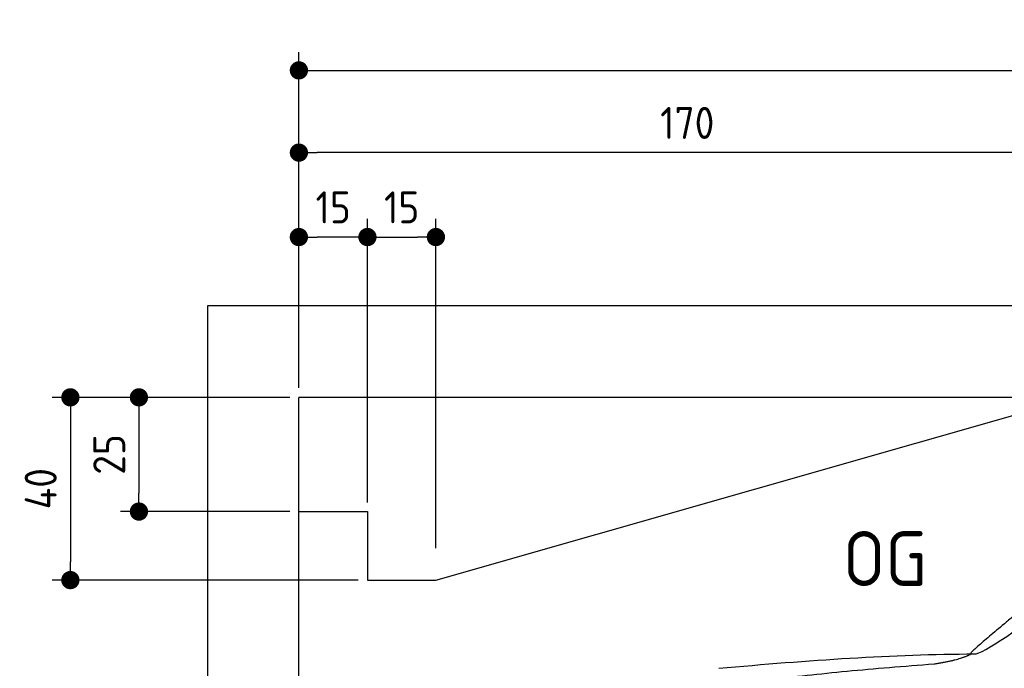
# Model space of a CAD drawing. Header units: millimetres. Extents: x -411 to 6777, y 0 to 6677.
# Tile 3 of 6: x -411 to 1744, y 5257 to 6677. Entities that reach past the tile are written whole.
import ezdxf

# ---------------------------------------------------------------- set-up
doc = ezdxf.new("R2010")
doc.units = ezdxf.units.MM
doc.layers.add('4', color=3, linetype='Continuous')
for name, color, linetype, lineweight in [('car', 10, 'Continuous', 25), ('Freiraum', 7, 'Continuous', 25), ('Gebäude', 7, 'Continuous', 25)]:
    doc.layers.add(name, color=color, linetype=linetype, lineweight=lineweight)
doc.styles.get("Standard").update_dxf_attribs({"font": 'ISOCP.SHX'})
doc.dimstyles.new('GEN-ISO', dxfattribs={"dimscale": 20, "dimtxt": 3.5, "dimasz": 2, "dimexe": 2, "dimexo": 1, "dimgap": 1.5, "dimtad": 1, "dimdec": 1, "dimlfac": 0.1, "dimdsep": 46, "dimtxsty": 'STANDARD', "dimblk": 'PUNKT', "dimcen": 2, "dimclrd": 256, "dimclre": 256, "dimclrt": 2, "dimadec": 0, "dimazin": 0, "dimtp": 0.1, "dimtm": 0.1, "dimtfac": 0.71, "dimtdec": 1, "dimtmove": 2, "dimatfit": 3, "dimldrblk": 'PUNKT', "dimfxl": 2, "dimtolj": 1, "dimarcsym": 0})

# ---------------------------------------------------------------- blocks, each defined once
blk = doc.blocks.new('PUNKT')
at = {"layer": '4', "color": 0, "linetype": 'ByBlock'}
blk.add_line((-0.5, 0), (-1, 0), dxfattribs=at)
at = {"layer": '4', "color": 0, "linetype": 'ByBlock', "const_width": 0.5}
blk.add_lwpolyline([(-0.25, 0, 1), (0.25, 0, 1)], format="xyb", close=True, dxfattribs=at)
blk = doc.blocks.new('*D273')
at = {"layer": '4', "lineweight": -2, "transparency": 16777216}
for p, q in [((200, 5870.9), (200, 6605.8)), ((5700, 6070.9), (5700, 6605.8)), ((240, 6565.8), (5660, 6565.8))]:
    blk.add_line(p, q, dxfattribs=at)
at = {"layer": 'Defpoints', "color": 0, "transparency": 16777216}
for p in [(5700, 6565.8), (5700, 6050.9), (200, 5850.9)]:
    blk.add_point(p, dxfattribs=at)
at = {"layer": '4', "lineweight": -2, "transparency": 16777216, "xscale": 40, "yscale": 40, "zscale": 40, "rotation": 180}
blk.add_blockref('PUNKT', (200, 6565.8), dxfattribs=at)
at = {"layer": '4', "lineweight": -2, "transparency": 16777216, "xscale": 40, "yscale": 40, "zscale": 40}
blk.add_blockref('PUNKT', (5700, 6565.8), dxfattribs=at)
at = {"layer": '4', "color": 2, "transparency": 16777216, "insert": (2950, 6630.8), "char_height": 70, "attachment_point": 5}
blk.add_mtext('550', dxfattribs=at)
blk = doc.blocks.new('Car')
at = {"layer": 'car'}
for points, degree in [([(1629.6, 5303.6), (1665.3, 5300.2), (1965.2, 5551.8), (2142.7, 5662.4)], 3), ([(1925.6, 5557.4), (1845, 5496.2), (1743.4, 5411.8), (1615, 5305.4), (1621, 5303.5)], 4), ([(1070.6, 5266.9), (1266.8, 5286.6), (1451.9, 5301.4), (1629.6, 5303.6)], 3), ([(1541.9, 5281), (1595, 5289.3), (1620.7, 5302.5)], 2), ([(729.5, 5145.1), (965.3, 5233.8), (1541.9, 5281)], 2)]:
    blk.add_open_spline(points, degree=degree, dxfattribs=at)
blk = doc.blocks.new('_Dot')
at = {"color": 0, "linetype": 'ByBlock', "lineweight": -2}
blk.add_line((-0.5, 0), (-1, 0), dxfattribs=at)
at = {"color": 0, "linetype": 'ByBlock', "const_width": 0.5}
blk.add_lwpolyline([(-0.25, 0, 1), (0.25, 0, 1)], format="xyb", close=True, dxfattribs=at)
blk = doc.blocks.new('*D279')
at = {"layer": '4', "lineweight": -2, "transparency": 16777216}
for p, q in [((200, 5870.9), (200, 6425.7)), ((1899.7, 5920), (1899.7, 6425.7)), ((1859.7, 6385.7), (240, 6385.7))]:
    blk.add_line(p, q, dxfattribs=at)
at = {"layer": 'Defpoints', "color": 0, "transparency": 16777216}
for p in [(200, 6385.7), (1899.7, 5900), (200, 5850.9)]:
    blk.add_point(p, dxfattribs=at)
at = {"layer": '4', "lineweight": -2, "transparency": 16777216, "xscale": 40, "yscale": 40, "zscale": 40, "rotation": 180}
blk.add_blockref('_Dot', (200, 6385.7), dxfattribs=at)
at = {"layer": '4', "lineweight": -2, "transparency": 16777216, "xscale": 40, "yscale": 40, "zscale": 40}
blk.add_blockref('_Dot', (1899.7, 6385.7), dxfattribs=at)
at = {"layer": '4', "color": 2, "transparency": 16777216, "insert": (1049.8, 6450.7), "char_height": 70, "attachment_point": 5}
blk.add_mtext('170', dxfattribs=at)
blk = doc.blocks.new('*D280')
at = {"layer": '4', "lineweight": -2, "transparency": 16777216}
for p, q in [((200, 5870.9), (200, 6240.9)), ((350, 5620.9), (350, 6240.9)), ((310, 6200.9), (240, 6200.9))]:
    blk.add_line(p, q, dxfattribs=at)
at = {"layer": 'Defpoints', "color": 0, "transparency": 16777216}
for p in [(200, 6200.9), (200, 5850.9), (350, 5600.9)]:
    blk.add_point(p, dxfattribs=at)
at = {"layer": '4', "lineweight": -2, "transparency": 16777216, "xscale": 40, "yscale": 40, "zscale": 40, "rotation": 180}
blk.add_blockref('_Dot', (200, 6200.9), dxfattribs=at)
at = {"layer": '4', "lineweight": -2, "transparency": 16777216, "xscale": 40, "yscale": 40, "zscale": 40}
blk.add_blockref('_Dot', (350, 6200.9), dxfattribs=at)
at = {"layer": '4', "color": 2, "transparency": 16777216, "insert": (275, 6265.9), "char_height": 70, "attachment_point": 5}
blk.add_mtext('15', dxfattribs=at)
blk = doc.blocks.new('*D281')
at = {"layer": '4', "lineweight": -2, "transparency": 16777216}
for p, q in [((180, 5850), (-340, 5850)), ((-300, 5810), (-300, 5490)), ((330, 5450), (-340, 5450))]:
    blk.add_line(p, q, dxfattribs=at)
at = {"layer": 'Defpoints', "color": 0, "transparency": 16777216}
for p in [(200, 5850), (-300, 5450), (350, 5450)]:
    blk.add_point(p, dxfattribs=at)
at = {"layer": '4', "lineweight": -2, "transparency": 16777216, "xscale": 40, "yscale": 40, "zscale": 40}
for p, rotation in [((-300, 5850), 90), ((-300, 5450), 270)]:
    blk.add_blockref('_Dot', p, dxfattribs=dict(at, rotation=rotation))
at = {"layer": '4', "color": 2, "transparency": 16777216, "insert": (-365, 5650), "char_height": 70, "attachment_point": 5, "rotation": 90}
blk.add_mtext('40', dxfattribs=at)
blk = doc.blocks.new('*D282')
at = {"layer": '4', "lineweight": -2, "transparency": 16777216}
for p, q in [((180, 5850), (-190, 5850)), ((-150, 5810), (-150, 5640)), ((180, 5600), (-190, 5600))]:
    blk.add_line(p, q, dxfattribs=at)
at = {"layer": 'Defpoints', "color": 0, "transparency": 16777216}
for p in [(200, 5850), (-150, 5600), (200, 5600)]:
    blk.add_point(p, dxfattribs=at)
at = {"layer": '4', "lineweight": -2, "transparency": 16777216, "xscale": 40, "yscale": 40, "zscale": 40}
for p, rotation in [((-150, 5850), 90), ((-150, 5600), 270)]:
    blk.add_blockref('_Dot', p, dxfattribs=dict(at, rotation=rotation))
at = {"layer": '4', "color": 2, "transparency": 16777216, "insert": (-215, 5725), "char_height": 70, "attachment_point": 5, "rotation": 90}
blk.add_mtext('25', dxfattribs=at)
blk = doc.blocks.new('*D283')
at = {"layer": '4', "lineweight": -2, "transparency": 16777216}
for p, q in [((350, 5620), (350, 6240.9)), ((499.8, 5520), (499.8, 6240.9)), ((390, 6200.9), (459.8, 6200.9))]:
    blk.add_line(p, q, dxfattribs=at)
at = {"layer": 'Defpoints', "color": 0, "transparency": 16777216}
for p in [(499.8, 6200.9), (350, 5600), (499.8, 5500)]:
    blk.add_point(p, dxfattribs=at)
at = {"layer": '4', "lineweight": -2, "transparency": 16777216, "xscale": 40, "yscale": 40, "zscale": 40, "rotation": 180}
blk.add_blockref('_Dot', (350, 6200.9), dxfattribs=at)
at = {"layer": '4', "lineweight": -2, "transparency": 16777216, "xscale": 40, "yscale": 40, "zscale": 40}
blk.add_blockref('_Dot', (499.8, 6200.9), dxfattribs=at)
at = {"layer": '4', "color": 2, "transparency": 16777216, "insert": (424.9, 6265.9), "char_height": 70, "attachment_point": 5}
blk.add_mtext('15', dxfattribs=at)
blk = doc.blocks.new('Gebäude_370_GT195')
at = {"layer": 'Freiraum'}
blk.add_lwpolyline([(200, 5600), (350, 5600), (350, 5450), (499.8, 5450), (1900, 5850)], dxfattribs=at)
at = {"layer": 'Gebäude'}
for p, q in [((5900, 6050), (0, 6050)), ((0, 6050), (0, 0)), ((5700, 5850), (200, 5850)), ((200, 200), (200, 5850))]:
    blk.add_line(p, q, dxfattribs=at)

msp = doc.modelspace()

# ---------------------------------------------------------------- block references
msp.add_blockref('Gebäude_370_GT195', (0, 0))
at = {"layer": 'car', "rotation": 359.4752422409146}
msp.add_blockref('Car', (0, 0), dxfattribs=at)

# ---------------------------------------------------------------- texts
msp.add_text('OG', height=120).set_placement((1390.46, 5437))

# ---------------------------------------------------------------- dimensions: what is measured, and where the dimension line sits
at = {"layer": '4'}
for base, p1, p2, override, picture, middle in [((5700, 6565.8), (200, 5850.88), (5700, 6050.88), {"dimtdec": 3, "dimtolj": 0}, '*D273', (2950, 6630.8)), ((200, 6385.7), (1899.68, 5900), (200, 5850.88), {"dimblk1": 'Dot', "dimblk2": 'Dot', "dimsah": 1, "dimtdec": 3, "dimtolj": 0}, '*D279', (1049.84, 6450.7)), ((200, 6200.88), (350, 5600.88), (200, 5850.88), {"dimblk1": 'Dot', "dimblk2": 'Dot', "dimsah": 1, "dimtdec": 3, "dimtolj": 0}, '*D280', (275, 6265.88)), ((499.76, 6200.88), (350, 5600), (499.76, 5500), {"dimblk1": 'Dot', "dimblk2": 'Dot', "dimsah": 1, "dimtdec": 3, "dimtolj": 0}, '*D283', (424.88, 6265.88))]:
    dim = msp.add_linear_dim(base=base, p1=p1, p2=p2, dimstyle='GEN-ISO', override=override, dxfattribs=at)
    dim.commit()
    dim.dimension.update_dxf_attribs({"geometry": picture, "text_midpoint": middle})
for base, p2, picture, middle in [((-300, 5450), (350, 5450), '*D281', (-365, 5650)), ((-150, 5600), (200, 5600), '*D282', (-215.01, 5725))]:
    dim = msp.add_linear_dim(base=base, p1=(200, 5850), p2=p2, angle=90, dimstyle='GEN-ISO', override={"dimblk1": 'Dot', "dimblk2": 'Dot', "dimsah": 1, "dimtdec": 3, "dimtolj": 0}, dxfattribs=at)
    dim.commit()
    dim.dimension.update_dxf_attribs({"geometry": picture, "text_midpoint": middle})

doc.saveas('drawing.dxf')
